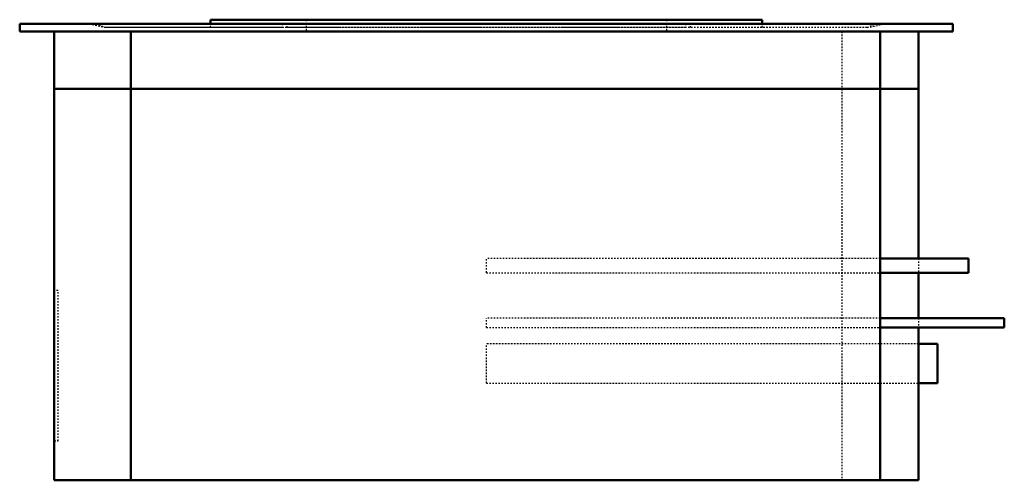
# Model space of a CAD drawing. Header units: millimetres. Extents: x -310 to 344, y -298 to 8.
import ezdxf

# ---------------------------------------------------------------- set-up
doc = ezdxf.new("R2010")
doc.units = ezdxf.units.MM
doc.linetypes.add('Dashed', pattern=[2, 1, -1])
doc.layers.add('AM_0', color=7, linetype='Continuous', lineweight=50)
doc.layers.add('AM_9', color=6, linetype='Dashed', lineweight=25)

# ---------------------------------------------------------------- blocks, each defined once
blk = doc.blocks.new('1_FFA09AVJU9_PART15_0_in_FFA09AVJU9_0')
at = {"layer": 'AM_0'}
for p, q in [((300.0375, -207.565625), (287.3375, -207.565625)), ((300.0375, -207.565625), (300.0375, -233.759375)), ((287.3375, -233.759375), (300.0375, -233.759375))]:
    blk.add_line(p, q, dxfattribs=at)
at = {"layer": 'AM_9'}
for p, q in [((287.3375, -207.565625), (0, -207.565625)), ((0, -233.759375), (0, -207.565625)), ((0, -233.759375), (287.3375, -233.759375))]:
    blk.add_line(p, q, dxfattribs=at)
blk = doc.blocks.new('2_FFA09AVJU9_PART14_0_in_FFA09AVJU9_0')
at = {"layer": 'AM_0'}
for p, q in [((344.4875, -190.5), (261.9375, -190.5)), ((344.4875, -190.5), (344.4875, -196.85)), ((261.9375, -196.85), (344.4875, -196.85))]:
    blk.add_line(p, q, dxfattribs=at)
at = {"layer": 'AM_9'}
for p, q in [((261.9375, -190.5), (0, -190.5)), ((0, -196.85), (0, -190.5)), ((0, -196.85), (261.9375, -196.85))]:
    blk.add_line(p, q, dxfattribs=at)
blk = doc.blocks.new('3_FFA09AVJU9_PART13_0_in_FFA09AVJU9_0')
at = {"layer": 'AM_0'}
for p, q in [((320.675, -150.8125), (261.9375, -150.8125)), ((320.675, -150.8125), (320.675, -160.3375)), ((261.9375, -160.3375), (320.675, -160.3375))]:
    blk.add_line(p, q, dxfattribs=at)
at = {"layer": 'AM_9'}
for p, q in [((261.9375, -150.8125), (0, -150.8125)), ((0, -160.3375), (0, -150.8125)), ((0, -160.3375), (261.9375, -160.3375))]:
    blk.add_line(p, q, dxfattribs=at)
blk = doc.blocks.new('4_FFA09AVJU9_PART12_0_in_FFA09AVJU9_0')
at = {"layer": 'AM_0'}
for p, q in [((-287.3375, -38.1), (287.3375, -38.1)), ((-287.3375, -38.1), (-287.3375, -298.45)), ((-236.5375, -38.1), (-236.5375, -298.45)), ((261.9375, -38.1), (261.9375, -298.45)), ((287.3375, -38.1), (287.3375, -150.8125)), ((287.3375, -160.3375), (287.3375, -190.5)), ((287.3375, -196.85), (287.3375, -298.45)), ((287.3375, -298.45), (-287.3375, -298.45))]:
    blk.add_line(p, q, dxfattribs=at)
at = {"layer": 'AM_9'}
for p, q in [((236.5375, -38.1), (236.5375, -298.45)), ((287.3375, -150.8125), (287.3375, -160.3375)), ((-284.7975, -172.24375), (-287.3375, -172.24375)), ((-284.7975, -272.25625), (-284.7975, -172.24375)), ((287.3375, -190.5), (287.3375, -196.85)), ((-287.3375, -272.25625), (-284.7975, -272.25625))]:
    blk.add_line(p, q, dxfattribs=at)
blk = doc.blocks.new('5_FFA09AVJU9_PART11_0_in_FFA09AVJU9_0')
at = {"layer": 'AM_0'}
for p, q in [((-287.3375, 0), (-287.3375, -38.1)), ((-236.5375, 0), (-236.5375, -38.1)), ((261.9375, -38.1), (261.9375, 0)), ((287.3375, 0), (287.3375, -38.1)), ((287.3375, -38.1), (-287.3375, -38.1))]:
    blk.add_line(p, q, dxfattribs=at)
at = {"layer": 'AM_9'}
blk.add_line((236.5375, 0), (236.5375, -38.1), dxfattribs=at)
blk = doc.blocks.new('6_FFA09AVJU9_PART10_0_in_FFA09AVJU9_0')
at = {"layer": 'AM_0'}
for p, q in [((-183.36, 7.94), (183.36, 7.94)), ((-183.36, 7.94), (-183.36, 5.29)), ((183.36, 7.94), (183.36, 5.29)), ((310.36, 5.29), (-310.36, 5.29)), ((-310.36, 5.29), (-310.36, 0)), ((310.36, 5.29), (310.36, 0)), ((-310.36, 0), (310.36, 0))]:
    blk.add_line(p, q, dxfattribs=at)
at = {"layer": 'AM_9'}
for p, q in [((-119.86, 7.94), (-119.86, 0)), ((119.86, 7.94), (119.86, 0)), ((-253.21, 2.65), (-265.91, 5.29)), ((253.21, 2.65), (-253.21, 2.65)), ((-183.36, 5.29), (-183.36, 2.65)), ((183.36, 5.29), (183.36, 2.65)), ((253.21, 2.65), (265.91, 5.29))]:
    blk.add_line(p, q, dxfattribs=at)
blk = doc.blocks.new('7_FFA09AVJU9_PART9_0_in_FFA09AVJU9_0')
at = {"layer": 'AM_9'}
for p, q in [((-132.56, 2.65), (-132.56, 5.29)), ((132.56, 2.65), (-132.56, 2.65)), ((132.56, 5.29), (132.56, 2.65))]:
    blk.add_line(p, q, dxfattribs=at)
blk = doc.blocks.new('8_FFA09AVJU9_PART8_0_in_FFA09AVJU9_0')
at = {"layer": 'AM_9'}
for p, q in [((135.73, 2.65), (135.73, 5.29)), ((253.21, 2.65), (135.73, 2.65)), ((183.36, 2.65), (183.36, 5.29)), ((259.56, 5.29), (253.21, 2.65))]:
    blk.add_line(p, q, dxfattribs=at)
blk = doc.blocks.new('9_FFA09AVJU9_PART2_0_in_FFA09AVJU9_0')
at = {"layer": 'AM_9'}
for p, q in [((-259.56, 5.29), (-253.21, 2.65)), ((-135.73, 2.65), (-253.21, 2.65)), ((-183.36, 2.65), (-183.36, 5.29)), ((-135.73, 5.29), (-135.73, 2.65))]:
    blk.add_line(p, q, dxfattribs=at)
blk = doc.blocks.new('10_FFA09AVJU9_PART1_0_in_FFA09AVJU9_0')
at = {"layer": 'AM_9'}
for p, q in [((-119.86, 7.94), (-119.86, 5.29)), ((119.86, 7.94), (119.86, 5.29))]:
    blk.add_line(p, q, dxfattribs=at)

msp = doc.modelspace()

# ---------------------------------------------------------------- block references
for name in ['6_FFA09AVJU9_PART10_0_in_FFA09AVJU9_0', '10_FFA09AVJU9_PART1_0_in_FFA09AVJU9_0', '5_FFA09AVJU9_PART11_0_in_FFA09AVJU9_0', '9_FFA09AVJU9_PART2_0_in_FFA09AVJU9_0', '7_FFA09AVJU9_PART9_0_in_FFA09AVJU9_0', '8_FFA09AVJU9_PART8_0_in_FFA09AVJU9_0', '4_FFA09AVJU9_PART12_0_in_FFA09AVJU9_0', '3_FFA09AVJU9_PART13_0_in_FFA09AVJU9_0', '2_FFA09AVJU9_PART14_0_in_FFA09AVJU9_0', '1_FFA09AVJU9_PART15_0_in_FFA09AVJU9_0']:
    msp.add_blockref(name, (0, 0))

doc.saveas('drawing.dxf')
